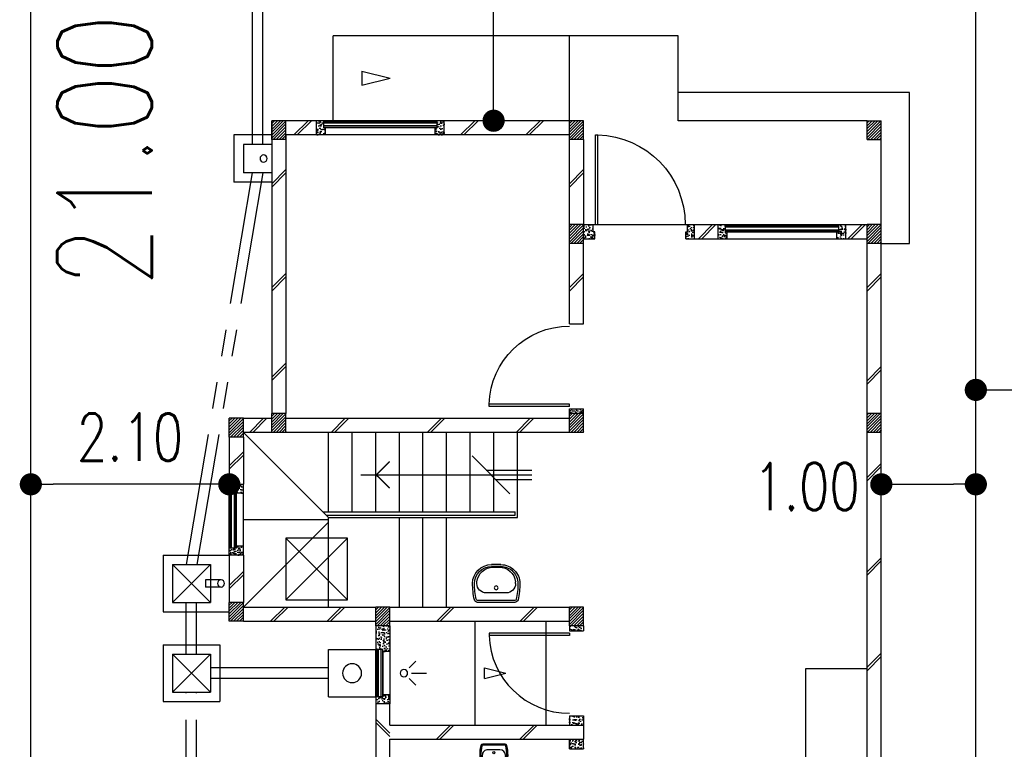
# Model space of a CAD drawing. Header units: millimetres. Extents: x 301 to 1479, y 491 to 1341.
# Tile 57 of 256: x 340 to 350, y 607 to 615. Entities that reach past the tile are written whole.
import ezdxf

# ---------------------------------------------------------------- set-up
doc = ezdxf.new("R2010")
doc.units = ezdxf.units.MM
doc.header["$LTSCALE"] = 1.5
doc.header["$MEASUREMENT"] = 0
for name, pattern in [('HIDDEN', [0.375, 0.25, -0.125]), ('HIDDEN2', [4.7625, 3.175, -1.5875]), ('PHANTOM2', [1.25, 0.625, -0.125, 0.125, -0.125, 0.125, -0.125])]:
    doc.linetypes.add(name, pattern=pattern)
for name, color, linetype in [('Blk', 7, 'Continuous'), ('Block', 46, 'Continuous'), ('boundary', 3, 'Continuous'), ('BULUS', 2, 'Continuous'), ('BWCN', 4, 'Continuous'), ('DIM', 6, 'Continuous'), ('DOOR', 3, 'Continuous'), ('Ele', 8, 'Continuous'), ('HATCH', 7, 'Continuous'), ('Hatch Col. C1 GF Ext.', 84, 'Continuous'), ('Hatch Col. C3 GF', 10, 'Continuous'), ('Hatch Stub Col', 251, 'Continuous'), ('Kerb', 251, 'Continuous'), ('P. Gully trap', 42, 'Continuous'), ('Paving Block', 251, 'Continuous'), ('PVC Pipe 110', 69, 'Continuous'), ('PVC RWP 75', 77, 'Continuous'), ('SANIT', 8, 'Continuous'), ('TEXT', 7, 'Continuous'), ('WINDOW', 1, 'Continuous')]:
    doc.layers.add(name, color=color, linetype=linetype)
doc.styles.add('RS1', font='romans.shx', dxfattribs={"width": 0.75, "height": 0.5})
doc.styles.add('RS2', font='romans.shx', dxfattribs={"width": 0.75, "height": 1})
doc.dimstyles.new('Souillac5', dxfattribs={"dimscale": 0.5, "dimtxt": 0.5, "dimasz": 0.47, "dimexe": 0, "dimexo": 1, "dimgap": 0.5, "dimtad": 1, "dimzin": 0, "dimdsep": 46, "dimtxsty": 'RS1', "dimblk": 'DOT', "dimcen": 3, "dimse1": 1, "dimse2": 1, "dimclrd": 6, "dimclre": 6, "dimclrt": 7, "dimaunit": 1, "dimadec": 0, "dimazin": 0, "dimtfac": 1, "dimtofl": 0, "dimtmove": 1, "dimatfit": 3, "dimfxl": 1, "dimtolj": 1, "dimtzin": 0, "dimlwe": -1, "dimarcsym": 0})
pattern_1 = [(320, (161.862746, -403.20554), (-0.0062752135, -0.071726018), [0.0075, -0.0825]), (265, (161.862746, -403.20554), (0.075219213, 0.013875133), [0.006, -0.066]), (10.451444, (161.86222, -403.21152), (0.068943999, -0.057850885), [0.006374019, -0.070114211]), (316.1842, (161.88275, -403.20554), (-0.016551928, -0.106724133), [0.01125, -0.12375]), (6.635635, (161.88137, -403.21444), (0.09741186, -0.093466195), [0.009561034, -0.105171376]), (261.184164, (161.88275, -403.20554), (0.09741186, -0.093466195), [0.009, -0.099]), (291, (161.877746, -403.21554), (-0.040261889, -0.059690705), [0.0075, -0.0825]), (236, (161.877746, -403.21554), (0.072515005, -0.024331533), [0.006, -0.066]), (341.451445, (161.87439, -403.220516), (0.032253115, -0.084022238), [0.006374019, -0.070114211]), (307.5, (161.862746, -403.205542), (0.0332893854, -0.0012159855), [0, -0.0652, 0, -0.067, 0, -0.06625]), (277.5, (161.862746, -403.20554), (0.0394411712, -0.0263069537), [0, -0.0382, 0, -0.0637, 0, -0.02525]), (237.5, (161.862746, -403.183242), (-0.0022554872, -0.0533822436), [0, -0.025, 0, -0.078, 0, -0.1035]), (227.5, (161.862746, -403.17324), (0.010010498, -0.058318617), [0, -0.0325, 0, -0.0518, 0, -0.0735])]
pattern_2 = [(225, (156.678336, -424.361987), (0.0154679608, -0.0154679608), [])]
pattern_3 = [(320, (162.012746, -399.446746), (-0.0062752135, -0.071726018), [0.0075, -0.0825]), (265, (162.012746, -399.446746), (0.075219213, 0.013875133), [0.006, -0.066]), (10.451444, (162.01222, -399.45272), (0.068943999, -0.057850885), [0.006374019, -0.070114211]), (316.1842, (162.03275, -399.44675), (-0.016551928, -0.106724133), [0.01125, -0.12375]), (6.635635, (162.03137, -399.45564), (0.09741186, -0.093466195), [0.009561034, -0.105171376]), (261.184164, (162.03275, -399.44675), (0.09741186, -0.093466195), [0.009, -0.099]), (291, (162.027746, -399.456746), (-0.040261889, -0.059690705), [0.0075, -0.0825]), (236, (162.027746, -399.456746), (0.072515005, -0.024331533), [0.006, -0.066]), (341.451445, (162.02439, -399.46172), (0.032253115, -0.084022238), [0.006374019, -0.070114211]), (307.5, (162.012746, -399.446746), (0.0332893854, -0.0012159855), [0, -0.0652, 0, -0.067, 0, -0.06625]), (277.5, (162.012746, -399.446746), (0.0394411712, -0.0263069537), [0, -0.0382, 0, -0.0637, 0, -0.02525]), (237.5, (162.012746, -399.424446), (-0.0022554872, -0.0533822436), [0, -0.025, 0, -0.078, 0, -0.1035]), (227.5, (162.012746, -399.414446), (0.010010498, -0.058318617), [0, -0.0325, 0, -0.0518, 0, -0.0735])]
pattern_4 = [(320, (161.912746, -399.546746), (-0.0062752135, -0.071726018), [0.0075, -0.0825]), (265, (161.912746, -399.546746), (0.075219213, 0.013875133), [0.006, -0.066]), (10.451444, (161.91222, -399.55272), (0.068943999, -0.057850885), [0.006374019, -0.070114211]), (316.1842, (161.93275, -399.54675), (-0.016551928, -0.106724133), [0.01125, -0.12375]), (6.635635, (161.93137, -399.55564), (0.09741186, -0.093466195), [0.009561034, -0.105171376]), (261.184164, (161.93275, -399.54675), (0.09741186, -0.093466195), [0.009, -0.099]), (291, (161.927746, -399.556746), (-0.040261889, -0.059690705), [0.0075, -0.0825]), (236, (161.927746, -399.556746), (0.072515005, -0.024331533), [0.006, -0.066]), (341.451445, (161.92439, -399.56172), (0.032253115, -0.084022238), [0.006374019, -0.070114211]), (307.5, (161.912746, -399.546746), (0.0332893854, -0.0012159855), [0, -0.0652, 0, -0.067, 0, -0.06625]), (277.5, (161.912746, -399.546746), (0.0394411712, -0.0263069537), [0, -0.0382, 0, -0.0637, 0, -0.02525]), (237.5, (161.912746, -399.524446), (-0.0022554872, -0.0533822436), [0, -0.025, 0, -0.078, 0, -0.1035]), (227.5, (161.912746, -399.514446), (0.010010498, -0.058318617), [0, -0.0325, 0, -0.0518, 0, -0.0735])]

# ---------------------------------------------------------------- blocks, each defined once
blk = doc.blocks.new('Wh1')
at = {"layer": 'SANIT'}
for p, q in [((197, 0), (-197, 0)), ((197, -20), (-197, -20)), ((105, -100), (-105, -100)), ((-205, -200), (-205, -217)), ((205, -200), (205, -217)), ((50, -380), (-50, -380)), ((50, -400), (-50, -400)), ((-30, -373), (30, -373))]:
    blk.add_line(p, q, dxfattribs=at)
blk.add_circle((0, -154), 20, dxfattribs=at)
for centre, radius, start, end in [((0, -200), 250, 180, 180), ((0, -200), 250, 0, 0), ((-197, -35), 35, 90, 167.7776), ((197, -35), 35, 12.2224, 90), ((567, -201), 817, 167.7776, 179.9598), ((567, -201), 797, 167.7776, 179.9598), ((-197, -35), 15, 90, 167.7776), ((-105, -200), 100, 90, 180), ((105, -200), 100, 0, 90), ((197, -35), 15, 12.2224, 90), ((-567, -201), 797, 0.0402, 12.2224), ((-567, -201), 817, 0.0402, 12.2224), ((-50, -200), 200, 180, 270), ((-50, -200), 180, 180, 270), ((50, -200), 180, 270, 0), ((50, -200), 200, 270, 0), ((-30, -197), 176, 186.7076, 270.013), ((30, -197), 176, 269.987, 353.2924)]:
    blk.add_arc(centre, radius, start, end, dxfattribs=at)
blk = doc.blocks.new('Dr900')
at = {"layer": 'DOOR'}
for p, q in [((-50, 0), (-50, 850)), ((-25, 850), (-50, 850)), ((-25, 0), (-25, 850)), ((-25, 0), (-50, 0))]:
    blk.add_line(p, q, dxfattribs=at)
blk.add_arc((-24, 0), 851, 91.728, 179.9822, dxfattribs=at)
blk = doc.blocks.new('Dr1000')
at = {"layer": 'DOOR'}
for p, q in [((-50, 0), (-50, 950)), ((-25, 950), (-50, 950)), ((-25, 0), (-25, 950)), ((-25, 0), (-50, 0))]:
    blk.add_line(p, q, dxfattribs=at)
blk.add_arc((-24, 0), 951, 91.542, 179.9858, dxfattribs=at)
blk = doc.blocks.new('SSGP-SU1')
at = {"layer": 'HATCH'}
h = blk.add_hatch(dxfattribs=at)
h.set_pattern_fill('ANSI31', color=256, scale=0.175, angle=540)
h.set_pattern_definition([(225, (32.936787, 150.897387), (0.015467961, -0.015467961), [])])
h.paths.add_polyline_path([(3.15, 6.9), (3.15, 6.75), (3.35, 6.75), (3.35, 6.9)])
h = blk.add_hatch(dxfattribs=at)
h.set_pattern_fill('ANSI31', color=256, scale=0.175, angle=540)
h.set_pattern_definition([(225, (34.886787, 150.897387), (0.015467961, -0.015467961), [])])
h.paths.add_polyline_path([(5.1, 6.9), (5.1, 6.75), (5.3, 6.75), (5.3, 6.9)])
h = blk.add_hatch(dxfattribs=at)
h.set_pattern_fill('ANSI31', color=256, scale=0.175, angle=540)
h.set_pattern_definition([(225, (29.786787, 150.447387), (0.015467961, -0.015467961), [])])
h.paths.add_polyline_path([(0, 6.45), (0, 6.3), (0.2, 6.3), (0.2, 6.45)])
h = blk.add_hatch(dxfattribs=at)
h.set_pattern_fill('ANSI31', color=256, scale=0.175, angle=540)
h.set_pattern_definition([(225, (32.886787, 150.447387), (0.015467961, -0.015467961), [])])
h.paths.add_polyline_path([(3.1, 6.45), (3.1, 6.3), (3.3, 6.3), (3.3, 6.45)])
h = blk.add_hatch(dxfattribs=at)
h.set_pattern_fill('ANSI31', color=256, scale=0.175, angle=540)
h.set_pattern_definition([(225, (34.936787, 149.347387), (0.015467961, -0.015467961), [])])
h.paths.add_polyline_path([(5.15, 5.35), (5.15, 5.2), (5.35, 5.2), (5.35, 5.35)])
h = blk.add_hatch(dxfattribs=at)
h.set_pattern_fill('ANSI31', color=256, scale=0.175, angle=540)
h.set_pattern_definition([(225, (29.786787, 147.297387), (0.015467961, -0.015467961), [])])
h.paths.add_polyline_path([(0, 3.3), (0, 3.15), (0.2, 3.15), (0.2, 3.3)])
h = blk.add_hatch(dxfattribs=at)
h.set_pattern_fill('ANSI31', color=256, scale=0.175, angle=540)
h.set_pattern_definition([(225, (30.886787, 147.297387), (0.015467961, -0.015467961), [])])
h.paths.add_polyline_path([(1.1, 3.3), (1.1, 3.15), (1.3, 3.15), (1.3, 3.3)])
h = blk.add_hatch(dxfattribs=at)
h.set_pattern_fill('ANSI31', color=256, scale=0.175, angle=540)
h.set_pattern_definition([(225, (32.886787, 147.297387), (0.015467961, -0.015467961), [])])
h.paths.add_polyline_path([(3.1, 3.3), (3.1, 3.15), (3.3, 3.15), (3.3, 3.3)])
h = blk.add_hatch(dxfattribs=at)
h.set_pattern_fill('ANSI31', color=256, scale=0.175, angle=540)
h.set_pattern_definition([(225, (34.936787, 147.297387), (0.015467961, -0.015467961), [])])
h.paths.add_polyline_path([(5.15, 3.3), (5.15, 3.15), (5.35, 3.15), (5.35, 3.3)])
at = {"layer": 'Hatch Col. C1 GF Ext.'}
h = blk.add_hatch(dxfattribs=at)
h.set_pattern_fill('ANSI31', color=256, scale=0.175, angle=-180)
h.set_pattern_definition(pattern_2)
h.paths.add_polyline_path([(0, 0.15), (0, 0), (0.2, 0), (0.2, 0.15)])
h = blk.add_hatch(dxfattribs=at)
h.set_pattern_fill('ANSI31', color=256, scale=0.175, angle=-180)
h.set_pattern_definition(pattern_2)
h.paths.add_polyline_path([(3.1, 0.15), (3.1, 0), (3.3, 0), (3.3, 0.15)])
at = {"layer": 'Hatch Col. C3 GF'}
h = blk.add_hatch(dxfattribs=at)
h.set_pattern_fill('ANSI31', color=256, scale=0.175, angle=-180)
h.set_pattern_definition([(225, (156.728336, -424.361987), (0.0154679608, -0.0154679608), [])])
h.paths.add_polyline_path([(1.1, 0.15), (1.1, 0), (1.3, 0), (1.3, 0.15)])
at = {"layer": 'Hatch Stub Col', "linetype": 'ByBlock'}
h = blk.add_hatch(dxfattribs=at)
h.set_pattern_fill('AR-CONC', color=256, scale=0.01, angle=630)
h.set_pattern_definition(pattern_1)
h.paths.add_polyline_path([(3.945, 6.75), (3.945, 6.825), (3.925, 6.825), (3.925, 6.9), (3.85, 6.9), (3.85, 6.75)])
h = blk.add_hatch(dxfattribs=at)
h.set_pattern_fill('AR-CONC', color=256, scale=0.01, angle=630)
h.set_pattern_definition(pattern_1)
h.paths.add_polyline_path([(4.6, 6.75), (4.6, 6.9), (4.525, 6.9), (4.525, 6.825), (4.505, 6.825), (4.505, 6.75)])
h = blk.add_hatch(dxfattribs=at)
h.set_pattern_fill('AR-CONC', color=256, scale=0.01, angle=630)
h.set_pattern_definition(pattern_1)
h.paths.add_polyline_path([(0.15, 5.88), (0.15, 5.975), (0, 5.975), (0, 5.9), (0.075, 5.9), (0.075, 5.88)])
h = blk.add_hatch(dxfattribs=at)
h.set_pattern_fill('AR-CONC', color=256, scale=0.01, angle=630)
h.set_pattern_definition([(320, (47.178006, -442.18815), (-0.0062752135, -0.071726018), [0.0075, -0.0825]), (265, (47.17801, -442.18815), (0.075219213, 0.013875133), [0.006, -0.066]), (10.451444, (47.17748, -442.194125), (0.068943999, -0.057850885), [0.006374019, -0.070114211]), (316.1842, (47.19801, -442.18815), (-0.016551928, -0.106724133), [0.01125, -0.12375]), (6.635635, (47.19663, -442.19704), (0.09741186, -0.093466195), [0.009561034, -0.105171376]), (261.184164, (47.19801, -442.18815), (0.09741186, -0.093466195), [0.009, -0.099]), (291, (47.193006, -442.19815), (-0.040261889, -0.059690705), [0.0075, -0.0825]), (236, (47.19301, -442.19815), (0.072515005, -0.024331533), [0.006, -0.066]), (341.451445, (47.18965, -442.20312), (0.032253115, -0.084022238), [0.006374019, -0.070114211]), (307.5, (47.178006, -442.188148), (0.0332893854, -0.0012159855), [0, -0.0652, 0, -0.067, 0, -0.06625]), (277.5, (47.178006, -442.188148), (0.0394411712, -0.0263069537), [0, -0.0382, 0, -0.0637, 0, -0.02525]), (237.5, (47.178006, -442.165848), (-0.0022554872, -0.0533822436), [0, -0.025, 0, -0.078, 0, -0.1035]), (227.5, (47.178006, -442.155848), (0.010010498, -0.058318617), [0, -0.0325, 0, -0.0518, 0, -0.0735])])
h.paths.add_polyline_path([(5.35, 5.2), (5.35, 5.35), (5.6, 5.35), (5.6, 5.275), (5.62, 5.275), (5.62, 5.2)])
h = blk.add_hatch(dxfattribs=at)
h.set_pattern_fill('AR-CONC', color=256, scale=0.01, angle=630)
h.set_pattern_definition([(320, (162.012746, -403.20554), (-0.0062752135, -0.071726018), [0.0075, -0.0825]), (265, (162.012746, -403.20554), (0.075219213, 0.013875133), [0.006, -0.066]), (10.451444, (162.01222, -403.21152), (0.068943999, -0.057850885), [0.006374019, -0.070114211]), (316.1842, (162.03275, -403.20554), (-0.016551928, -0.106724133), [0.01125, -0.12375]), (6.635635, (162.03137, -403.21444), (0.09741186, -0.093466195), [0.009561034, -0.105171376]), (261.184164, (162.03275, -403.20554), (0.09741186, -0.093466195), [0.009, -0.099]), (291, (162.027746, -403.21554), (-0.040261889, -0.059690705), [0.0075, -0.0825]), (236, (162.027746, -403.21554), (0.072515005, -0.024331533), [0.006, -0.066]), (341.451445, (162.02439, -403.220516), (0.032253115, -0.084022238), [0.006374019, -0.070114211]), (307.5, (162.012746, -403.205542), (0.0332893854, -0.0012159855), [0, -0.0652, 0, -0.067, 0, -0.06625]), (277.5, (162.012746, -403.20554), (0.0394411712, -0.0263069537), [0, -0.0382, 0, -0.0637, 0, -0.02525]), (237.5, (162.012746, -403.183242), (-0.0022554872, -0.0533822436), [0, -0.025, 0, -0.078, 0, -0.1035]), (227.5, (162.012746, -403.17324), (0.010010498, -0.058318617), [0, -0.0325, 0, -0.0518, 0, -0.0735])])
h.paths.add_polyline_path([(6.1, 5.275), (6.08, 5.275), (6.08, 5.2), (6.175, 5.2), (6.175, 5.35), (6.1, 5.35)])
h = blk.add_hatch(dxfattribs=at)
h.set_pattern_fill('AR-CONC', color=256, scale=0.01, angle=630)
h.set_pattern_definition(pattern_1)
h.paths.add_polyline_path([(0.15, 4.625), (0.15, 4.72), (0.075, 4.72), (0.075, 4.7), (0, 4.7), (0, 4.625)])
h = blk.add_hatch(dxfattribs=at)
h.set_pattern_fill('AR-CONC', color=256, scale=0.01, angle=630)
h.set_pattern_definition(pattern_1)
h.paths.add_polyline_path([(3.1, 3.15), (3.1, 3.3), (3.05, 3.3), (3.05, 3.15)])
h = blk.add_hatch(dxfattribs=at)
h.set_pattern_fill('AR-CONC', color=256, scale=0.01, angle=630)
h.set_pattern_definition([(320, (161.837746, -403.20554), (-0.0062752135, -0.071726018), [0.0075, -0.0825]), (265, (161.837746, -403.20554), (0.075219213, 0.013875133), [0.006, -0.066]), (10.451444, (161.83722, -403.21152), (0.068943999, -0.057850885), [0.006374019, -0.070114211]), (316.1842, (161.85775, -403.20554), (-0.016551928, -0.106724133), [0.01125, -0.12375]), (6.635635, (161.85637, -403.21444), (0.09741186, -0.093466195), [0.009561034, -0.105171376]), (261.184164, (161.85775, -403.20554), (0.09741186, -0.093466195), [0.009, -0.099]), (291, (161.852746, -403.21554), (-0.040261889, -0.059690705), [0.0075, -0.0825]), (236, (161.852746, -403.21554), (0.072515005, -0.024331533), [0.006, -0.066]), (341.451445, (161.84939, -403.220516), (0.032253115, -0.084022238), [0.006374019, -0.070114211]), (307.5, (161.837746, -403.205542), (0.0332893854, -0.0012159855), [0, -0.0652, 0, -0.067, 0, -0.06625]), (277.5, (161.837746, -403.20554), (0.0394411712, -0.0263069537), [0, -0.0382, 0, -0.0637, 0, -0.02525]), (237.5, (161.837746, -403.183242), (-0.0022554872, -0.0533822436), [0, -0.025, 0, -0.078, 0, -0.1035]), (227.5, (161.837746, -403.17324), (0.010010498, -0.058318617), [0, -0.0325, 0, -0.0518, 0, -0.0735])])
h.paths.add_polyline_path([(5.4, 3.15), (5.4, 3.3), (5.35, 3.3), (5.35, 3.15)])
h = blk.add_hatch(dxfattribs=at)
h.set_pattern_fill('AR-CONC', color=256, scale=0.01, angle=630)
h.set_pattern_definition(pattern_3)
h.paths.add_polyline_path([(6.3, 3.15), (6.4, 3.15), (6.4, 3.3), (6.3, 3.3)])
h = blk.add_hatch(dxfattribs=at)
h.set_pattern_fill('AR-CONC', color=256, scale=0.01, angle=630)
h.set_pattern_definition(pattern_3)
h.paths.add_polyline_path([(6.65, 3.15), (6.55, 3.15), (6.55, 3.3), (6.65, 3.3)])
h = blk.add_hatch(dxfattribs=at)
h.set_pattern_fill('AR-CONC', color=256, scale=0.01, angle=630)
h.set_pattern_definition([(320, (161.912746, -403.20554), (-0.0062752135, -0.071726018), [0.0075, -0.0825]), (265, (161.912746, -403.20554), (0.075219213, 0.013875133), [0.006, -0.066]), (10.451444, (161.91222, -403.21152), (0.068943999, -0.057850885), [0.006374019, -0.070114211]), (316.1842, (161.93275, -403.20554), (-0.016551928, -0.106724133), [0.01125, -0.12375]), (6.635635, (161.93137, -403.21444), (0.09741186, -0.093466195), [0.009561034, -0.105171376]), (261.184164, (161.93275, -403.20554), (0.09741186, -0.093466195), [0.009, -0.099]), (291, (161.927746, -403.21554), (-0.040261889, -0.059690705), [0.0075, -0.0825]), (236, (161.927746, -403.21554), (0.072515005, -0.024331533), [0.006, -0.066]), (341.451445, (161.92439, -403.220516), (0.032253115, -0.084022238), [0.006374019, -0.070114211]), (307.5, (161.912746, -403.205542), (0.0332893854, -0.0012159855), [0, -0.0652, 0, -0.067, 0, -0.06625]), (277.5, (161.912746, -403.20554), (0.0394411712, -0.0263069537), [0, -0.0382, 0, -0.0637, 0, -0.02525]), (237.5, (161.912746, -403.183242), (-0.0022554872, -0.0533822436), [0, -0.025, 0, -0.078, 0, -0.1035]), (227.5, (161.912746, -403.17324), (0.010010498, -0.058318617), [0, -0.0325, 0, -0.0518, 0, -0.0735])])
h.paths.add_polyline_path([(1.25, 3.03), (1.25, 3.15), (1.1, 3.15), (1.1, 3.05), (1.175, 3.05), (1.175, 3.03)])
h = blk.add_hatch(dxfattribs=at)
h.set_pattern_fill('AR-CONC', color=256, scale=0.01, angle=630)
h.set_pattern_definition(pattern_4)
h.paths.add_polyline_path([(1.25, 1.975), (1.25, 2.07), (1.175, 2.07), (1.175, 2.05), (1.1, 2.05), (1.1, 1.975)])
h = blk.add_hatch(dxfattribs=at)
h.set_pattern_fill('AR-CONC', color=256, scale=0.01, angle=630)
h.set_pattern_definition(pattern_4)
h.paths.add_polyline_path([(1.25, 1.63), (1.25, 1.725), (1.1, 1.725), (1.1, 1.65), (1.175, 1.65), (1.175, 1.63)])
h = blk.add_hatch(dxfattribs=at)
h.set_pattern_fill('AR-CONC', color=256, scale=0.01, angle=630)
h.set_pattern_definition(pattern_4)
h.paths.add_polyline_path([(1.25, 0.375), (1.25, 0.47), (1.175, 0.47), (1.175, 0.45), (1.1, 0.45), (1.1, 0.375)])
at = {"layer": 'Block', "linetype": 'ByBlock'}
for p, q in [((3.35, 6.9), (3.85, 6.9)), ((4.6, 6.9), (5.1, 6.9)), ((3.15, 6.75), (3.15, 6.45)), ((3.3, 6.45), (3.3, 6.75)), ((3.35, 6.75), (3.85, 6.75)), ((4.6, 6.75), (5.1, 6.75)), ((5.15, 6.75), (5.15, 5.35)), ((5.3, 6.75), (5.3, 5.35)), ((0, 6.45), (3.1, 6.45)), ((0, 5.975), (0, 6.3)), ((0.15, 6.3), (3.1, 6.3)), ((0.15, 5.975), (0.15, 6.3)), ((3.15, 6.3), (3.15, 3.3)), ((3.3, 3.3), (3.3, 6.3)), ((6.175, 5.35), (6.775, 5.35)), ((5.15, 5.2), (5.15, 3.3)), ((5.3, 5.2), (5.3, 3.3)), ((6.4, 5.2), (6.175, 5.2)), ((6.4, 5.2), (6.4, 3.15)), ((6.55, 5.2), (6.55, 3.15)), ((6.775, 5.2), (6.55, 5.2)), ((0, 3.3), (0, 4.625)), ((0.15, 3.3), (0.15, 4.625)), ((1.1, 3.3), (0.2, 3.3)), ((2.15, 3.3), (1.3, 3.3)), ((2.15, 3.3), (2.15, 3.15)), ((0.2, 3.15), (1.1, 3.15)), ((2.15, 3.15), (1.3, 3.15)), ((6.4, 3.15), (6.55, 3.15)), ((1.1, 1.975), (1.1, 1.725)), ((1.25, 1.975), (1.25, 1.725)), ((1.1, 0.375), (1.1, 0.15)), ((1.25, 0.375), (1.25, 0.15)), ((3.1, 0.15), (1.3, 0.15)), ((7.6, 0.15), (3.3, 0.15)), ((3.1, 0), (1.3, 0)), ((7.6, 0), (3.3, 0))]:
    blk.add_line(p, q, dxfattribs=at)
at = {"layer": 'BULUS', "linetype": 'ByBlock'}
for p, q in [((4.14, 5.91), (4.14, 3.875)), ((4.175, 5.875), (4.175, 3.875)), ((4.175, 3.875), (4.14, 3.875))]:
    blk.add_line(p, q, dxfattribs=at)
at = {"layer": 'BWCN'}
for p, q in [((3.15, 6.75), (3.15, 6.9)), ((3.35, 6.9), (3.15, 6.9)), ((3.35, 6.75), (3.35, 6.9)), ((3.925, 6.9), (3.85, 6.9)), ((3.925, 6.825), (3.925, 6.9)), ((4.525, 6.825), (4.525, 6.9)), ((4.6, 6.9), (4.525, 6.9)), ((5.1, 6.75), (5.1, 6.9)), ((5.3, 6.9), (5.1, 6.9)), ((5.3, 6.75), (5.3, 6.9)), ((3.945, 6.825), (3.925, 6.825)), ((3.945, 6.75), (3.945, 6.825)), ((4.505, 6.75), (4.505, 6.825)), ((4.505, 6.825), (4.525, 6.825)), ((3.35, 6.75), (3.15, 6.75)), ((3.945, 6.75), (3.85, 6.75)), ((4.6, 6.75), (4.505, 6.75)), ((5.3, 6.75), (5.1, 6.75)), ((0, 6.3), (0, 6.45)), ((0.2, 6.45), (0, 6.45)), ((0.2, 6.3), (0.2, 6.45)), ((3.1, 6.3), (3.1, 6.45)), ((3.3, 6.45), (3.1, 6.45)), ((3.3, 6.3), (3.3, 6.45)), ((0.2, 6.3), (0, 6.3)), ((3.3, 6.3), (3.1, 6.3)), ((0.15, 5.975), (0, 5.975)), ((0, 5.9), (0, 5.975)), ((0.15, 5.88), (0.15, 5.975)), ((0.075, 5.9), (0, 5.9)), ((0.075, 5.88), (0.075, 5.9)), ((0.15, 5.88), (0.075, 5.88)), ((5.15, 5.2), (5.15, 5.35)), ((5.35, 5.35), (5.15, 5.35)), ((5.35, 5.2), (5.35, 5.35)), ((5.35, 5.35), (5.6, 5.35)), ((5.6, 5.275), (5.6, 5.35)), ((6.1, 5.35), (6.175, 5.35)), ((6.1, 5.275), (6.1, 5.35)), ((6.175, 5.2), (6.175, 5.35)), ((5.62, 5.275), (5.6, 5.275)), ((5.62, 5.2), (5.62, 5.275)), ((6.08, 5.2), (6.08, 5.275)), ((6.08, 5.275), (6.1, 5.275)), ((5.35, 5.2), (5.15, 5.2)), ((5.35, 5.2), (5.62, 5.2)), ((6.08, 5.2), (6.175, 5.2)), ((0.075, 4.7), (0, 4.7)), ((0, 4.625), (0, 4.7)), ((0.15, 4.72), (0.075, 4.72)), ((0.075, 4.72), (0.075, 4.7)), ((0.15, 4.625), (0.15, 4.72)), ((0.15, 4.625), (0, 4.625)), ((0, 3.15), (0, 3.3)), ((0.2, 3.3), (0, 3.3)), ((0.2, 3.15), (0.2, 3.3)), ((1.1, 3.15), (1.1, 3.3)), ((1.3, 3.3), (1.1, 3.3)), ((1.3, 3.15), (1.3, 3.3)), ((3.05, 3.3), (3.05, 3.15)), ((3.1, 3.3), (3.05, 3.3)), ((3.1, 3.15), (3.1, 3.3)), ((3.3, 3.3), (3.1, 3.3)), ((3.3, 3.15), (3.3, 3.3)), ((5.15, 3.15), (5.15, 3.3)), ((5.35, 3.3), (5.15, 3.3)), ((5.35, 3.15), (5.35, 3.3)), ((5.35, 3.3), (5.4, 3.3)), ((5.4, 3.3), (5.4, 3.15)), ((6.3, 3.3), (6.3, 3.15)), ((6.3, 3.3), (6.4, 3.3)), ((6.65, 3.3), (6.55, 3.3)), ((6.65, 3.3), (6.65, 3.15)), ((0.2, 3.15), (0, 3.15)), ((1.3, 3.15), (1.1, 3.15)), ((1.1, 3.15), (1.1, 3.05)), ((1.25, 3.15), (1.25, 3.03)), ((3.1, 3.15), (3.05, 3.15)), ((3.3, 3.15), (3.1, 3.15)), ((5.35, 3.15), (5.15, 3.15)), ((5.35, 3.15), (5.4, 3.15)), ((6.3, 3.15), (6.4, 3.15)), ((6.65, 3.15), (6.55, 3.15)), ((1.175, 3.05), (1.1, 3.05)), ((1.175, 3.03), (1.175, 3.05)), ((1.25, 3.03), (1.175, 3.03)), ((1.1, 2.05), (1.1, 1.975)), ((1.175, 2.05), (1.1, 2.05)), ((1.25, 2.07), (1.175, 2.07)), ((1.175, 2.07), (1.175, 2.05)), ((1.25, 2.07), (1.25, 1.975)), ((1.25, 1.975), (1.1, 1.975)), ((1.25, 1.725), (1.1, 1.725)), ((1.1, 1.725), (1.1, 1.65)), ((1.25, 1.725), (1.25, 1.63)), ((1.175, 1.65), (1.1, 1.65)), ((1.175, 1.63), (1.175, 1.65)), ((1.25, 1.63), (1.175, 1.63)), ((1.175, 0.45), (1.1, 0.45)), ((1.1, 0.45), (1.1, 0.375)), ((1.25, 0.47), (1.175, 0.47)), ((1.175, 0.47), (1.175, 0.45)), ((1.25, 0.47), (1.25, 0.375)), ((1.25, 0.375), (1.1, 0.375)), ((0.2, 0.15), (0, 0.15)), ((0, 0.15), (0, 0)), ((0.2, 0.15), (0.2, 0)), ((1.1, 0), (1.1, 0.15)), ((1.3, 0.15), (1.1, 0.15)), ((1.3, 0), (1.3, 0.15)), ((3.1, 0), (3.1, 0.15)), ((3.3, 0.15), (3.1, 0.15)), ((3.3, 0), (3.3, 0.15)), ((0.2, 0), (0, 0)), ((1.3, 0), (1.1, 0)), ((3.3, 0), (3.1, 0))]:
    blk.add_line(p, q, dxfattribs=at)
at = {"layer": 'BWCN', "linetype": 'ByBlock'}
for p, q in [((3.85, 6.9), (3.85, 6.75)), ((4.6, 6.75), (4.6, 6.9))]:
    blk.add_line(p, q, dxfattribs=at)
at = {"layer": 'Ele'}
for p, q in [((4.525, 6.9), (3.925, 6.9)), ((4.525, 6.89), (3.925, 6.89)), ((4.525, 6.83), (3.925, 6.83)), ((4.505, 6.825), (3.945, 6.825)), ((4.505, 6.75), (3.945, 6.75)), ((0, 4.7), (0, 5.9)), ((0.01, 4.7), (0.01, 5.9)), ((0.07, 4.7), (0.07, 5.9)), ((0.075, 4.72), (0.075, 5.88)), ((0.15, 4.72), (0.15, 5.88)), ((4.14, 5.85), (3.3, 5.85)), ((4.2, 5.85), (4.2, 3.85)), ((-0.9, 2.15), (-0.9, 5.8)), ((0, 5.8), (-0.9, 5.8)), ((4.14, 5.6), (3.3, 5.6)), ((3.75, 5.509), (3.75, 3.697)), ((4.14, 5.35), (3.3, 5.35)), ((6.1, 5.35), (5.6, 5.35)), ((5.6, 5.34), (6.1, 5.34)), ((5.6, 5.28), (6.1, 5.28)), ((5.62, 5.275), (6.08, 5.275)), ((5.62, 5.2), (6.08, 5.2)), ((4.14, 5.1), (3.3, 5.1)), ((5.15, 5.1), (4.2, 5.1)), ((5.793, 4.995), (5.723, 4.925)), ((5.85, 4.972), (5.85, 4.811)), ((5.907, 4.995), (5.977, 4.925)), ((4.14, 4.85), (3.3, 4.85)), ((5.15, 4.85), (4.2, 4.85)), ((4.14, 4.6), (3.3, 4.6)), ((5.15, 4.6), (4.2, 4.6)), ((4.14, 4.35), (3.3, 4.35)), ((3.55, 4.33), (3.95, 3.93)), ((5.3, 4.3), (6.4, 4.3)), ((3.7, 4.18), (3.7, 3.697)), ((4.14, 4.1), (3.3, 4.1)), ((3.8, 4.08), (3.8, 3.697)), ((4.2, 3.85), (3.3, 3.85)), ((5.3, 3.55), (6.4, 3.55)), ((0, 3.3), (-0.9, 3.3)), ((1.1, 3.05), (1.1, 2.05)), ((0, 2.15), (-0.9, 2.15)), ((0, 0.15), (0, 2.15)), ((1.1, 1.65), (1.1, 0.45)), ((1.11, 1.65), (1.11, 0.45)), ((1.17, 1.65), (1.17, 0.45)), ((1.175, 1.63), (1.175, 0.47)), ((1.25, 1.63), (1.25, 0.47)), ((7, 0.8), (5.8, 0.8)), ((5.8, 0.8), (5.8, 0.15)), ((1.1, 0), (0.2, 0))]:
    blk.add_line(p, q, dxfattribs=at)
at = {"layer": 'Ele', "linetype": 'HIDDEN', "ltscale": 10}
for p, q in [((3.3, 6.75), (4.2, 5.85)), ((4.225, 5.85), (4.225, 6.75)), ((5.15, 6.75), (4.25, 5.85)), ((5.15, 5.85), (4.2, 5.85))]:
    blk.add_line(p, q, dxfattribs=at)
at = {"layer": 'Ele', "linetype": 'ByBlock'}
blk.add_line((-0.525, 5.498), (-0.375, 5.498), dxfattribs=at)
at = {"layer": 'Ele', "const_width": 0.015}
blk.add_lwpolyline([(3.891, 5.203), (3.75, 5.345), (3.609, 5.203)], dxfattribs=at)
at = {"layer": 'Ele'}
blk.add_lwpolyline([(1.3, 0), (1.3, -0.3), (-0.3, -0.3), (-0.3, 2.15)], dxfattribs=at)
blk.add_circle((5.85, 5.052), 0.04, dxfattribs=at)
at = {"layer": 'HATCH'}
for p, q in [((3.505, 6.75), (3.655, 6.9)), ((3.541, 6.75), (3.691, 6.9)), ((4.772, 6.75), (4.922, 6.9)), ((4.808, 6.75), (4.958, 6.9)), ((3.3, 6.686), (3.15, 6.536)), ((3.3, 6.651), (3.15, 6.501)), ((5.3, 6.462), (5.15, 6.312)), ((0.517, 6.3), (0.667, 6.45)), ((0.552, 6.3), (0.702, 6.45)), ((1.617, 6.3), (1.767, 6.45)), ((1.653, 6.3), (1.803, 6.45)), ((2.566, 6.3), (2.716, 6.45)), ((2.602, 6.3), (2.752, 6.45)), ((5.3, 6.427), (5.15, 6.277)), ((0.15, 6.216), (0, 6.066)), ((0.15, 6.18), (0, 6.03)), ((5.3, 5.864), (5.15, 5.714)), ((3.3, 5.822), (3.15, 5.672)), ((3.3, 5.786), (3.15, 5.636)), ((5.3, 5.828), (5.15, 5.678)), ((6.336, 5.35), (6.486, 5.2)), ((6.371, 5.35), (6.521, 5.2)), ((3.3, 4.805), (3.15, 4.655)), ((3.3, 4.77), (3.15, 4.62)), ((5.3, 4.704), (5.15, 4.554)), ((6.55, 4.708), (6.4, 4.558)), ((5.3, 4.669), (5.15, 4.519)), ((6.55, 4.672), (6.4, 4.522)), ((0.15, 4.452), (0, 4.302)), ((0.15, 4.416), (0, 4.266)), ((3.3, 3.864), (3.15, 3.714)), ((0.15, 3.76), (0, 3.61)), ((3.3, 3.828), (3.15, 3.678)), ((5.3, 3.822), (5.15, 3.672)), ((5.3, 3.787), (5.15, 3.637)), ((6.55, 3.825), (6.4, 3.675)), ((6.55, 3.79), (6.4, 3.64)), ((0.15, 3.725), (0, 3.575)), ((0.517, 3.15), (0.667, 3.3)), ((0.552, 3.15), (0.702, 3.3)), ((1.617, 3.15), (1.767, 3.3)), ((1.653, 3.15), (1.803, 3.3)), ((1.25, 1.936), (1.1, 1.786)), ((1.25, 1.9), (1.1, 1.75)), ((1.25, 0.354), (1.1, 0.204)), ((1.25, 0.318), (1.1, 0.168)), ((1.617, 0), (1.767, 0.15)), ((1.653, 0), (1.803, 0.15)), ((2.603, 0), (2.753, 0.15)), ((2.638, 0), (2.788, 0.15)), ((3.628, 0), (3.778, 0.15)), ((3.663, 0), (3.813, 0.15)), ((4.627, 0), (4.777, 0.15)), ((4.662, 0), (4.812, 0.15)), ((5.638, 0), (5.788, 0.15)), ((5.674, 0), (5.824, 0.15))]:
    blk.add_line(p, q, dxfattribs=at)
at = {"layer": 'Kerb'}
for p, q in [((4.6, 7.6), (5.2, 7.6)), ((4.6, 7.6), (4.6, 6.9)), ((5.2, 7.6), (5.2, 6.9)), ((5.55, 7.6), (6.15, 7.6)), ((5.55, 7.6), (5.55, 7)), ((6.15, 7.6), (6.15, 7)), ((4.7, 7.5), (5.1, 7.5)), ((4.7, 7.5), (4.7, 7.1)), ((5.1, 7.5), (4.7, 7.1)), ((4.7, 7.5), (5.1, 7.1)), ((5.1, 7.5), (5.1, 7.1)), ((5.65, 7.5), (6.05, 7.5)), ((5.65, 7.5), (5.65, 7.1)), ((6.05, 7.5), (5.65, 7.1)), ((5.65, 7.5), (6.05, 7.1)), ((6.05, 7.5), (6.05, 7.1)), ((4.7, 7.1), (5.1, 7.1)), ((5.65, 7.1), (6.05, 7.1)), ((5.55, 7), (6.15, 7)), ((0.15, 6.85), (0.65, 6.85)), ((0.15, 6.45), (0.15, 6.85)), ((0.65, 6.45), (0.65, 6.85)), ((0.25, 6.75), (0.55, 6.75)), ((0.25, 6.45), (0.25, 6.75)), ((0.55, 6.45), (0.55, 6.75)), ((5.6, 5.85), (5.6, 5.35)), ((6.1, 5.85), (5.6, 5.85)), ((6.1, 5.85), (6.1, 5.35))]:
    blk.add_line(p, q, dxfattribs=at)
at = {"layer": 'P. Gully trap'}
blk.add_circle((5.85, 5.6), 0.1, dxfattribs=at)
at = {"layer": 'Paving Block', "linetype": 'ByBlock'}
for p, q in [((-0.525, 5.498), (-0.45, 5.198)), ((-0.375, 5.498), (-0.45, 5.198)), ((5.906, 4.198), (5.794, 4.198)), ((5.794, 4.198), (5.85, 3.973)), ((5.906, 4.198), (5.85, 3.973))]:
    blk.add_line(p, q, dxfattribs=at)
at = {"layer": 'PVC Pipe 110', "linetype": 'PHANTOM2', "ltscale": 1.5}
for p, q in [((0.55, 6.656), (4.7, 7.356)), ((5.65, 7.355), (5.1, 7.355)), ((7.75, 7.355), (6.05, 7.355)), ((0.55, 6.544), (4.7, 7.244)), ((5.65, 7.245), (5.1, 7.245)), ((7.75, 7.245), (6.05, 7.245)), ((5.795, 5.85), (5.795, 7.1)), ((5.905, 5.85), (5.905, 7.1)), ((0.25, 6.655), (-2.15, 6.655)), ((0.25, 6.545), (-2.15, 6.545))]:
    blk.add_line(p, q, dxfattribs=at)
at = {"layer": 'PVC Pipe 110', "linetype": 'PHANTOM2', "ltscale": 10}
for p, q in [((4.863, 7.15), (4.938, 7.15)), ((4.863, 6.987), (4.863, 7.15)), ((4.938, 6.987), (4.938, 7.15))]:
    blk.add_line(p, q, dxfattribs=at)
at = {"layer": 'PVC RWP 75'}
for centre in [(4.9, 6.987), (0.4, 6.537), (0.4, 6.537)]:
    blk.add_circle(centre, 0.0375, dxfattribs=at)
at = {"layer": 'SANIT', "linetype": 'HIDDEN2', "ltscale": 100}
for p, q in [((4.422, 5.65), (4.422, 6.3)), ((4.422, 6.3), (5.072, 6.3)), ((5.072, 6.3), (4.422, 5.65)), ((5.072, 5.65), (4.422, 6.3)), ((5.072, 6.3), (5.072, 5.65)), ((5.072, 5.65), (4.422, 5.65))]:
    blk.add_line(p, q, dxfattribs=at)
at = {"layer": 'WINDOW', "linetype": 'HIDDEN2', "ltscale": 0.5}
for p, q in [((4.525, 6.875), (3.925, 6.875)), ((4.525, 6.845), (3.925, 6.845)), ((5.6, 5.325), (6.1, 5.325)), ((5.6, 5.295), (6.1, 5.295))]:
    blk.add_line(p, q, dxfattribs=at)
at = {"layer": 'WINDOW'}
for p, q in [((0.025, 4.7), (0.025, 5.9)), ((0.055, 4.7), (0.055, 5.9)), ((1.125, 1.65), (1.125, 0.45)), ((1.155, 1.65), (1.155, 0.45))]:
    blk.add_line(p, q, dxfattribs=at)
at = {"layer": 'DOOR', "yscale": 0.001, "zscale": 0.001}
for p, xscale in [((3.05, 3.3), 0.001), ((5.4, 3.3), -0.001)]:
    blk.add_blockref('Dr900', p, dxfattribs=dict(at, xscale=xscale))
at = {"layer": 'DOOR', "xscale": 0.001, "yscale": 0.001, "zscale": 0.001, "rotation": 90.00000000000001}
blk.add_blockref('Dr1000', (1.1, 3.05), dxfattribs=at)
at = {"layer": 'WINDOW', "linetype": 'ByBlock'}
for p, xscale, yscale, zscale, rotation in [((5.1, 4.075), 0.001, 0.001, 0.001, 270), ((6.6, 4.1), -0.0006, 0.0006, 0.0006, 90)]:
    blk.add_blockref('Wh1', p, dxfattribs=dict(at, xscale=xscale, yscale=yscale, zscale=zscale, rotation=rotation))
blk = doc.blocks.new('_DOT')
at = {"color": 0, "linetype": 'ByBlock'}
blk.add_line((-0.5, 0), (-1, 0), dxfattribs=at)
at = {"color": 0, "linetype": 'ByBlock', "const_width": 0.5}
blk.add_lwpolyline([(-0.25, 0, 1), (0.25, 0, 1)], format="xyb", close=True, dxfattribs=at)
blk = doc.blocks.new('*D37')
at = {"layer": 'DEFPOINTS', "color": 0, "transparency": 16777216}
for p in [(344.785, 620.769), (344.925, 620.769), (344.925, 613.569)]:
    blk.add_point(p, dxfattribs=at)
at = {"layer": 'DIM', "color": 6, "lineweight": -2, "transparency": 16777216}
blk.add_line((344.785, 613.804), (344.785, 620.534), dxfattribs=at)
at = {"layer": 'DIM', "color": 6, "lineweight": -2, "transparency": 16777216, "xscale": 0.235, "yscale": 0.235, "zscale": 0.235}
for p, rotation in [((344.785, 620.769), 90), ((344.785, 613.569), 270)]:
    blk.add_blockref('_DOT', p, dxfattribs=dict(at, rotation=rotation))
at = {"layer": 'DIM', "color": 7, "transparency": 16777216, "insert": (344.285, 617.169), "char_height": 0.5, "attachment_point": 5, "rotation": 90, "style": 'RS1'}
blk.add_mtext('\\A1;7.20', dxfattribs=at)
blk = doc.blocks.new('*D38')
at = {"layer": 'DEFPOINTS', "color": 0, "transparency": 16777216}
for p in [(339.888, 609.719), (339.888, 609.719), (341.988, 609.719)]:
    blk.add_point(p, dxfattribs=at)
at = {"layer": 'DIM', "color": 6, "lineweight": -2, "transparency": 16777216}
blk.add_line((341.753, 609.719), (340.123, 609.719), dxfattribs=at)
at = {"layer": 'DIM', "color": 6, "lineweight": -2, "transparency": 16777216, "xscale": 0.235, "yscale": 0.235, "zscale": 0.235, "rotation": 180}
blk.add_blockref('_DOT', (339.888, 609.719), dxfattribs=at)
at = {"layer": 'DIM', "color": 6, "lineweight": -2, "transparency": 16777216, "xscale": 0.235, "yscale": 0.235, "zscale": 0.235}
blk.add_blockref('_DOT', (341.988, 609.719), dxfattribs=at)
at = {"layer": 'DIM', "color": 7, "transparency": 16777216, "insert": (340.938, 610.219), "char_height": 0.5, "attachment_point": 5, "style": 'RS1'}
blk.add_mtext('\\A1;2.10', dxfattribs=at)
blk = doc.blocks.new('*D39')
at = {"layer": 'DEFPOINTS', "color": 0, "transparency": 16777216}
for p in [(348.888, 609.719), (349.888, 609.719), (349.888, 609.719)]:
    blk.add_point(p, dxfattribs=at)
at = {"layer": 'DIM', "color": 6, "lineweight": -2, "transparency": 16777216}
blk.add_line((349.123, 609.719), (349.653, 609.719), dxfattribs=at)
at = {"layer": 'DIM', "color": 6, "lineweight": -2, "transparency": 16777216, "xscale": 0.235, "yscale": 0.235, "zscale": 0.235, "rotation": 180}
blk.add_blockref('_DOT', (348.888, 609.719), dxfattribs=at)
at = {"layer": 'DIM', "color": 6, "lineweight": -2, "transparency": 16777216, "xscale": 0.235, "yscale": 0.235, "zscale": 0.235}
blk.add_blockref('_DOT', (349.888, 609.719), dxfattribs=at)
at = {"layer": 'DIM', "color": 7, "transparency": 16777216, "insert": (348.097, 609.695), "char_height": 0.5, "attachment_point": 5, "style": 'RS1'}
blk.add_mtext('\\A1;1.00', dxfattribs=at)
blk = doc.blocks.new('*D43')
at = {"layer": 'DEFPOINTS', "color": 0, "transparency": 16777216}
for p in [(349.888, 610.719), (352.988, 610.719), (352.988, 609.719)]:
    blk.add_point(p, dxfattribs=at)
at = {"layer": 'DIM', "color": 6, "lineweight": -2, "transparency": 16777216}
blk.add_line((350.123, 610.719), (352.753, 610.719), dxfattribs=at)
at = {"layer": 'DIM', "color": 6, "lineweight": -2, "transparency": 16777216, "xscale": 0.235, "yscale": 0.235, "zscale": 0.235, "rotation": 180}
blk.add_blockref('_DOT', (349.888, 610.719), dxfattribs=at)
at = {"layer": 'DIM', "color": 6, "lineweight": -2, "transparency": 16777216, "xscale": 0.235, "yscale": 0.235, "zscale": 0.235}
blk.add_blockref('_DOT', (352.988, 610.719), dxfattribs=at)
at = {"layer": 'DIM', "color": 7, "transparency": 16777216, "insert": (351.438, 611.219), "char_height": 0.5, "attachment_point": 5, "style": 'RS1'}
blk.add_mtext('\\A1;3.10', dxfattribs=at)

msp = doc.modelspace()

# ---------------------------------------------------------------- linework, layer by layer
at = {"layer": 'boundary'}
for p, q in [((339.8876, 578.769), (339.8876, 620.769)), ((349.8876, 578.769), (349.8876, 620.769))]:
    msp.add_line(p, q, dxfattribs=at)

# ---------------------------------------------------------------- block references
at = {"layer": 'Blk', "xscale": -1, "rotation": 90}
msp.add_blockref('SSGP-SU1', (348.8876, 613.569), dxfattribs=at)

# ---------------------------------------------------------------- texts
at = {"layer": 'TEXT', "style": 'RS2', "width": 0.75}
msp.add_text('21.00m', height=1, rotation=89.94887, dxfattribs=at).set_placement((341.1667, 611.808))

# ---------------------------------------------------------------- dimensions: what is measured, and where the dimension line sits
at = {"layer": 'DIM'}
dim = msp.add_linear_dim(base=(344.7851, 620.769), p1=(344.9253, 613.569), p2=(344.9253, 620.769), angle=90, dimstyle='Souillac5', dxfattribs=at)
dim.commit()
dim.dimension.update_dxf_attribs({"geometry": '*D37', "text_midpoint": (344.2851, 617.169)})
for base, p1, p2, picture, middle in [((352.9876, 610.719), (349.8876, 610.719), (352.9876, 609.719), '*D43', (351.4376, 611.219)), ((339.8876, 609.719), (341.9876, 609.719), (339.8876, 609.719), '*D38', (340.9376, 610.219))]:
    dim = msp.add_linear_dim(base=base, p1=p1, p2=p2, dimstyle='Souillac5', dxfattribs=at)
    dim.commit()
    dim.dimension.update_dxf_attribs({"geometry": picture, "text_midpoint": middle})
dim = msp.add_linear_dim(base=(349.8876, 609.719), p1=(348.8876, 609.719), p2=(349.8876, 609.719), dimstyle='Souillac5', override={"dimtmove": 2}, dxfattribs=at)
dim.commit()
dim.dimension.update_dxf_attribs({"geometry": '*D39', "text_midpoint": (348.0968, 609.6952), "dimtype": 160})

doc.saveas('drawing.dxf')
